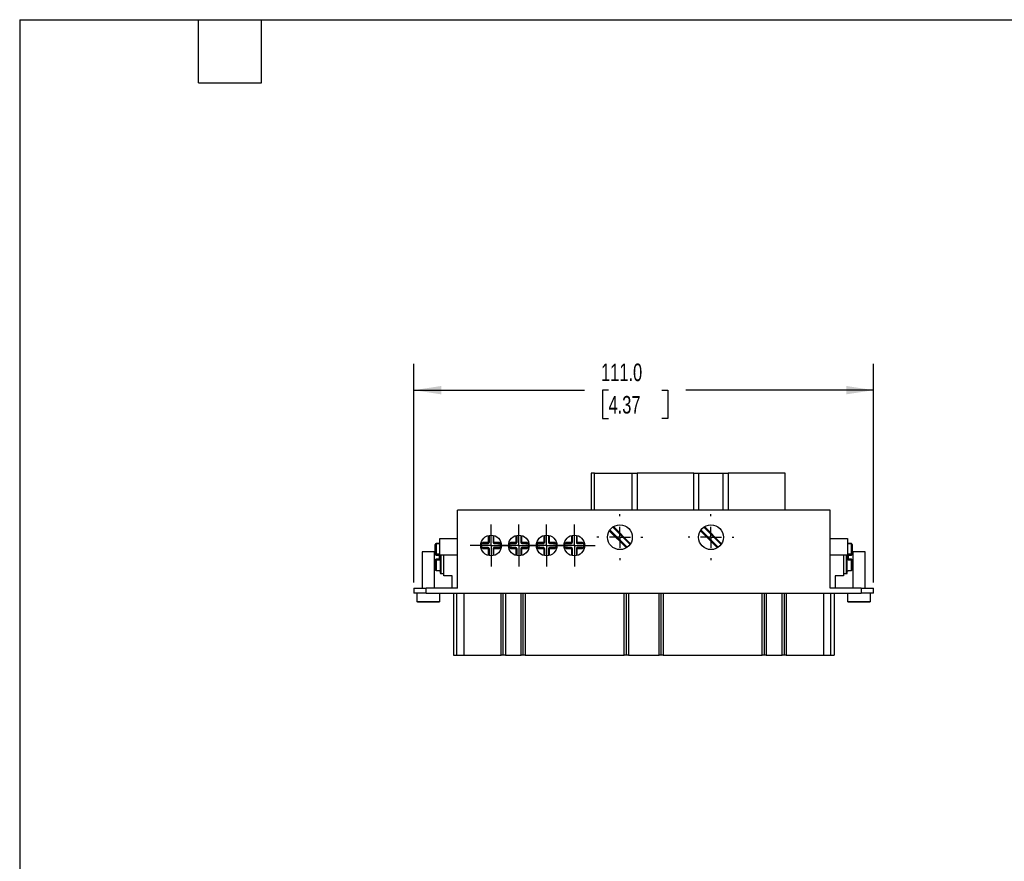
# Model space of a CAD drawing. Header units: millimetres. Extents: x 13 to 546, y 13 to 419.
# Tile 2 of 5: x 13 to 250, y 216 to 419. Entities that reach past the tile are written whole.
import ezdxf

# ---------------------------------------------------------------- set-up
doc = ezdxf.new("R2010")
doc.units = ezdxf.units.MM
doc.header["$LTSCALE"] = 2
doc.linetypes.add('SLD-Center', pattern=[19.05, 15.24, -1.27, 1.27, -1.27])
doc.linetypes.add('SLD-Solid', pattern=[0])
doc.layers.add('CENTER', color=40, linetype='SLD-Center')
doc.layers.add('DIMENSIONS', color=140, linetype='SLD-Solid', lineweight=25)
doc.layers.add('TEXT', color=140, linetype='SLD-Solid', lineweight=25)
doc.styles.add('SLDTEXTSTYLE0', font='TXT', dxfattribs={"width": 0.7})
doc.dimstyles.new('SLDDIMSTYLE0', dxfattribs={"dimtxt": 4.316016, "dimasz": 6.604, "dimexe": 0, "dimexo": 0.0625, "dimgap": 1.079004, "dimtad": 0, "dimtih": 1, "dimtoh": 1, "dimrnd": 1e-09, "dimzin": 4, "dimdsep": 46, "dimtxsty": 'SLDTEXTSTYLE0', "dimsah": 1, "dimcen": 0.09, "dimadec": 0, "dimazin": 1, "dimtfac": 1, "dimtofl": 0, "dimtmove": 0, "dimatfit": 3, "dimfxl": 0, "dimfrac": 2, "dimtolj": 1, "dimtzin": 12, "dimarcsym": 0})

# ---------------------------------------------------------------- blocks, each defined once
blk = doc.blocks.new('_D_7')
at = {"layer": 'DIMENSIONS'}
for p, q in [((107.88, 283.19), (107.88, 336)), ((218.88, 283.19), (218.88, 336)), ((107.88, 329.65), (149.05, 329.65)), ((154.89, 329.65), (153.44, 329.65)), ((153.44, 329.65), (153.44, 322.79)), ((167.72, 329.65), (169.17, 329.65)), ((169.17, 329.65), (169.17, 322.79)), ((218.88, 329.65), (173.57, 329.65)), ((153.44, 322.79), (154.89, 322.79)), ((169.17, 322.79), (167.72, 322.79))]:
    blk.add_line(p, q, dxfattribs=at)
for points in [[(107.88, 329.65), (114.49, 328.64), (114.49, 330.67)], [(218.88, 329.65), (212.28, 330.67), (212.28, 328.64)]]:
    blk.add_solid(points, dxfattribs=at)
at = {"layer": 'DIMENSIONS', "char_height": 4.233, "attachment_point": 1, "style": 'SLDTEXTSTYLE0'}
for s, insert in [('111.0', (153.1, 336.08)), ('4.37', (154.89, 328.25))]:
    blk.add_mtext(s, dxfattribs=dict(at, insert=insert))
blk = doc.blocks.new('SW_CENTERMARKSYMBOL_2')
at = {"layer": 'CENTER', "color": 0}
for p, q in [((0, 2.54), (0, 5.04)), ((0, 0), (0, 2.54)), ((-2.54, 0), (-5.04, 0)), ((0, 0), (-2.54, 0)), ((0, 0), (0, -2.54)), ((0, 0), (2.54, 0)), ((2.54, 0), (5.04, 0)), ((0, -2.54), (0, -5.04))]:
    blk.add_line(p, q, dxfattribs=at)
blk = doc.blocks.new('SW_CENTERMARKSYMBOL_3')
at = {"layer": 'CENTER', "color": 0}
for p, q in [((0, 2.54), (0, 5.04)), ((0, 0), (0, 2.54)), ((-2.54, 0), (-5.04, 0)), ((0, 0), (-2.54, 0)), ((0, 0), (0, -2.54)), ((0, 0), (2.54, 0)), ((2.54, 0), (5.04, 0)), ((0, -2.54), (0, -5.04))]:
    blk.add_line(p, q, dxfattribs=at)
blk = doc.blocks.new('SW_CENTERMARKSYMBOL_4')
at = {"layer": 'CENTER', "color": 0}
for p, q in [((0, 2.54), (0, 5.04)), ((0, 0), (0, 2.54)), ((-2.54, 0), (-5.04, 0)), ((0, 0), (-2.54, 0)), ((0, 0), (0, -2.54)), ((0, 0), (2.54, 0)), ((2.54, 0), (5.04, 0)), ((0, -2.54), (0, -5.04))]:
    blk.add_line(p, q, dxfattribs=at)
blk = doc.blocks.new('SW_CENTERMARKSYMBOL_5')
at = {"layer": 'CENTER', "color": 0}
for p, q in [((0, 2.54), (0, 5.04)), ((0, 0), (0, 2.54)), ((-2.54, 0), (-5.04, 0)), ((0, 0), (-2.54, 0)), ((0, 0), (0, -2.54)), ((0, 0), (2.54, 0)), ((2.54, 0), (5.04, 0)), ((0, -2.54), (0, -5.04))]:
    blk.add_line(p, q, dxfattribs=at)
blk = doc.blocks.new('SW_CENTERMARKSYMBOL_6')
at = {"layer": 'CENTER', "color": 0}
for p, q in [((0, 5.08), (0, 5.54)), ((0, 0), (0, 2.54)), ((-5.08, 0), (-5.54, 0)), ((0, 0), (-2.54, 0)), ((0, 0), (0, -2.54)), ((0, 0), (2.54, 0)), ((5.08, 0), (5.54, 0)), ((0, -5.08), (0, -5.54))]:
    blk.add_line(p, q, dxfattribs=at)
blk = doc.blocks.new('SW_CENTERMARKSYMBOL_7')
at = {"layer": 'CENTER', "color": 0}
for p, q in [((0, 5.08), (0, 5.54)), ((0, 0), (0, 2.54)), ((-5.08, 0), (-5.54, 0)), ((0, 0), (-2.54, 0)), ((0, 0), (0, -2.54)), ((0, 0), (2.54, 0)), ((5.08, 0), (5.54, 0)), ((0, -5.08), (0, -5.54))]:
    blk.add_line(p, q, dxfattribs=at)

msp = doc.modelspace()

# ---------------------------------------------------------------- linework, layer by layer
for p, q in [((150.732, 309.653), (150.732, 300.653)), ((151.532, 309.653), (150.732, 309.653)), ((151.532, 300.653), (151.532, 309.653)), ((151.532, 309.653), (160.572, 309.653)), ((160.572, 300.653), (160.572, 309.653)), ((160.572, 309.653), (161.766, 309.653)), ((161.766, 309.653), (161.766, 300.653)), ((175.498, 309.653), (161.766, 309.653)), ((175.498, 300.653), (175.498, 309.653)), ((175.498, 309.653), (176.693, 309.653)), ((176.693, 300.653), (176.693, 309.653)), ((176.693, 309.653), (182.572, 309.653)), ((182.572, 300.653), (182.572, 309.653)), ((182.572, 309.653), (183.766, 309.653)), ((183.766, 309.653), (183.766, 300.653)), ((197.532, 309.653), (183.766, 309.653)), ((197.532, 300.653), (197.532, 309.653)), ((118.382, 281.853), (118.382, 300.653)), ((208.382, 300.653), (118.382, 300.653)), ((208.382, 281.853), (208.382, 300.653)), ((159.2, 291.595), (155.074, 295.72)), ((159.37, 291.707), (155.187, 295.891)), ((155.894, 296.598), (160.077, 292.414)), ((156.064, 296.71), (160.19, 292.585)), ((177.074, 295.72), (181.2, 291.595)), ((181.37, 291.707), (177.187, 295.891)), ((177.894, 296.598), (182.077, 292.414)), ((182.19, 292.585), (178.064, 296.71)), ((114.032, 292.594), (113.232, 292.594)), ((113.232, 292.594), (113.232, 292.589)), ((113.232, 292.589), (113.232, 290.097)), ((114.032, 292.589), (113.232, 292.589)), ((114.132, 292.674), (114.032, 292.674)), ((114.032, 292.589), (114.032, 292.674)), ((114.132, 289.853), (114.132, 293.853)), ((114.132, 293.853), (118.382, 293.853)), ((124.248, 292.448), (124.058, 292.511)), ((125.832, 292.853), (124.532, 292.853)), ((124.532, 292.653), (124.532, 292.853)), ((124.532, 292.653), (125.832, 292.653)), ((125.832, 294.553), (125.832, 292.853)), ((125.832, 292.653), (125.832, 292.853)), ((125.832, 292.853), (126.032, 292.853)), ((126.032, 294.602), (126.032, 292.853)), ((127.032, 294.602), (127.032, 292.853)), ((127.032, 292.853), (127.232, 292.853)), ((127.232, 292.853), (127.232, 294.553)), ((128.532, 292.853), (127.232, 292.853)), ((127.232, 292.853), (127.232, 292.653)), ((127.232, 292.653), (128.532, 292.653)), ((128.532, 292.653), (128.532, 292.853)), ((129.006, 292.511), (128.817, 292.448)), ((130.948, 292.448), (130.758, 292.511)), ((132.532, 292.853), (131.232, 292.853)), ((131.232, 292.653), (131.232, 292.853)), ((131.232, 292.653), (132.532, 292.653)), ((132.532, 294.553), (132.532, 292.853)), ((132.532, 292.653), (132.532, 292.853)), ((132.532, 292.853), (132.732, 292.853)), ((132.732, 294.602), (132.732, 292.853)), ((133.732, 294.602), (133.732, 292.853)), ((133.732, 292.853), (133.932, 292.853)), ((133.932, 292.853), (133.932, 294.553)), ((135.232, 292.853), (133.932, 292.853)), ((133.932, 292.853), (133.932, 292.653)), ((133.932, 292.653), (135.232, 292.653)), ((135.232, 292.653), (135.232, 292.853)), ((135.706, 292.511), (135.517, 292.448)), ((137.648, 292.448), (137.458, 292.511)), ((139.232, 292.853), (137.932, 292.853)), ((137.932, 292.653), (137.932, 292.853)), ((137.932, 292.653), (139.232, 292.653)), ((139.232, 294.553), (139.232, 292.853)), ((139.232, 292.653), (139.232, 292.853)), ((139.232, 292.853), (139.432, 292.853)), ((139.432, 294.602), (139.432, 292.853)), ((140.432, 294.602), (140.432, 292.853)), ((140.432, 292.853), (140.632, 292.853)), ((140.632, 292.853), (140.632, 294.553)), ((141.932, 292.853), (140.632, 292.853)), ((140.632, 292.853), (140.632, 292.653)), ((140.632, 292.653), (141.932, 292.653)), ((141.932, 292.653), (141.932, 292.853)), ((142.406, 292.511), (142.217, 292.448)), ((144.348, 292.448), (144.158, 292.511)), ((145.932, 292.853), (144.632, 292.853)), ((144.632, 292.653), (144.632, 292.853)), ((144.632, 292.653), (145.932, 292.653)), ((145.932, 294.553), (145.932, 292.853)), ((145.932, 292.653), (145.932, 292.853)), ((145.932, 292.853), (146.132, 292.853)), ((146.132, 294.602), (146.132, 292.853)), ((147.132, 294.602), (147.132, 292.853)), ((147.132, 292.853), (147.332, 292.853)), ((147.332, 292.853), (147.332, 294.553)), ((148.632, 292.853), (147.332, 292.853)), ((147.332, 292.853), (147.332, 292.653)), ((147.332, 292.653), (148.632, 292.653)), ((148.632, 292.653), (148.632, 292.853)), ((149.106, 292.511), (148.917, 292.448)), ((208.382, 293.853), (212.632, 293.853)), ((212.632, 293.853), (212.632, 289.853)), ((212.732, 292.674), (212.632, 292.674)), ((212.732, 292.674), (212.732, 292.589)), ((213.532, 292.594), (212.732, 292.594)), ((213.532, 292.589), (212.732, 292.589)), ((213.532, 292.589), (213.532, 292.594)), ((213.532, 290.097), (213.532, 292.589)), ((109.882, 290.653), (109.882, 281.853)), ((112.882, 290.653), (109.882, 290.653)), ((112.882, 281.853), (112.882, 290.653)), ((113.232, 290.097), (114.032, 290.097)), ((113.232, 290.097), (113.232, 289.853)), ((114.032, 288.608), (114.032, 290.097)), ((124.058, 291.794), (124.248, 291.857)), ((124.232, 291.953), (124.232, 292.353)), ((125.832, 291.653), (124.532, 291.653)), ((124.532, 291.653), (124.532, 291.453)), ((124.532, 291.453), (125.832, 291.453)), ((125.832, 291.453), (125.832, 291.653)), ((125.832, 291.453), (125.832, 289.753)), ((126.032, 291.453), (125.832, 291.453)), ((126.032, 291.453), (126.032, 289.703)), ((127.232, 291.453), (127.032, 291.453)), ((127.032, 291.453), (127.032, 289.703)), ((127.232, 291.653), (127.232, 291.453)), ((128.532, 291.653), (127.232, 291.653)), ((127.232, 291.453), (128.532, 291.453)), ((127.232, 289.753), (127.232, 291.453)), ((128.532, 291.653), (128.532, 291.453)), ((128.817, 291.857), (129.006, 291.794)), ((128.832, 292.353), (128.832, 291.953)), ((130.758, 291.794), (130.948, 291.857)), ((130.932, 291.953), (130.932, 292.353)), ((132.532, 291.653), (131.232, 291.653)), ((131.232, 291.653), (131.232, 291.453)), ((131.232, 291.453), (132.532, 291.453)), ((132.532, 291.453), (132.532, 291.653)), ((132.532, 291.453), (132.532, 289.753)), ((132.732, 291.453), (132.532, 291.453)), ((132.732, 291.453), (132.732, 289.703)), ((133.932, 291.453), (133.732, 291.453)), ((133.732, 291.453), (133.732, 289.703)), ((133.932, 291.653), (133.932, 291.453)), ((135.232, 291.653), (133.932, 291.653)), ((133.932, 291.453), (135.232, 291.453)), ((133.932, 289.753), (133.932, 291.453)), ((135.232, 291.653), (135.232, 291.453)), ((135.517, 291.857), (135.706, 291.794)), ((135.532, 292.353), (135.532, 291.953)), ((137.458, 291.794), (137.648, 291.857)), ((137.632, 291.953), (137.632, 292.353)), ((139.232, 291.653), (137.932, 291.653)), ((137.932, 291.653), (137.932, 291.453)), ((137.932, 291.453), (139.232, 291.453)), ((139.232, 291.453), (139.232, 291.653)), ((139.232, 291.453), (139.232, 289.753)), ((139.432, 291.453), (139.232, 291.453)), ((139.432, 291.453), (139.432, 289.703)), ((140.632, 291.453), (140.432, 291.453)), ((140.432, 291.453), (140.432, 289.703)), ((140.632, 291.653), (140.632, 291.453)), ((141.932, 291.653), (140.632, 291.653)), ((140.632, 291.453), (141.932, 291.453)), ((140.632, 289.753), (140.632, 291.453)), ((141.932, 291.653), (141.932, 291.453)), ((142.217, 291.857), (142.406, 291.794)), ((142.232, 292.353), (142.232, 291.953)), ((144.158, 291.794), (144.348, 291.857)), ((144.332, 291.953), (144.332, 292.353)), ((145.932, 291.653), (144.632, 291.653)), ((144.632, 291.653), (144.632, 291.453)), ((144.632, 291.453), (145.932, 291.453)), ((145.932, 291.453), (145.932, 291.653)), ((145.932, 291.453), (145.932, 289.753)), ((146.132, 291.453), (145.932, 291.453)), ((146.132, 291.453), (146.132, 289.703)), ((147.332, 291.453), (147.132, 291.453)), ((147.132, 291.453), (147.132, 289.703)), ((147.332, 291.653), (147.332, 291.453)), ((148.632, 291.653), (147.332, 291.653)), ((147.332, 291.453), (148.632, 291.453)), ((147.332, 289.753), (147.332, 291.453)), ((148.632, 291.653), (148.632, 291.453)), ((148.917, 291.857), (149.106, 291.794)), ((148.932, 292.353), (148.932, 291.953)), ((212.732, 290.097), (213.532, 290.097)), ((212.732, 290.097), (212.732, 288.608)), ((213.532, 289.853), (213.532, 290.097)), ((213.882, 290.653), (213.882, 281.853)), ((216.882, 290.653), (213.882, 290.653)), ((216.882, 281.853), (216.882, 290.653)), ((113.232, 289.853), (114.032, 289.853)), ((113.232, 288.853), (113.232, 288.608)), ((114.032, 288.853), (113.232, 288.853)), ((113.232, 288.608), (113.232, 286.116)), ((114.032, 288.608), (113.232, 288.608)), ((118.382, 289.853), (114.132, 289.853)), ((114.432, 289.853), (114.432, 285.353)), ((115.132, 284.853), (115.132, 289.853)), ((212.632, 289.853), (208.382, 289.853)), ((211.632, 289.853), (211.632, 284.853)), ((212.332, 285.353), (212.332, 289.853)), ((212.732, 289.853), (213.532, 289.853)), ((213.532, 288.853), (212.732, 288.853)), ((213.532, 288.608), (212.732, 288.608)), ((213.532, 288.608), (213.532, 288.853)), ((213.532, 286.116), (213.532, 288.608)), ((113.232, 286.116), (114.032, 286.116)), ((113.232, 286.116), (113.232, 286.111)), ((113.232, 286.111), (114.032, 286.111)), ((114.032, 286.031), (114.032, 286.116)), ((114.032, 286.031), (114.232, 286.031)), ((114.432, 285.353), (115.132, 285.353)), ((211.632, 285.353), (212.332, 285.353)), ((212.532, 286.031), (212.732, 286.031)), ((212.732, 286.116), (213.532, 286.116)), ((212.732, 286.116), (212.732, 286.031)), ((212.732, 286.111), (213.532, 286.111)), ((213.532, 286.111), (213.532, 286.116)), ((117.132, 284.853), (115.132, 284.853)), ((117.132, 281.853), (117.132, 284.853)), ((211.632, 284.853), (209.632, 284.853)), ((209.632, 284.853), (209.632, 281.853)), ((107.882, 281.853), (107.882, 280.653)), ((107.882, 281.853), (110.882, 281.853)), ((110.882, 280.653), (107.882, 280.653)), ((108.632, 280.653), (108.632, 279.653)), ((110.882, 280.653), (110.882, 281.853)), ((118.382, 281.853), (110.882, 281.853)), ((110.882, 280.653), (215.882, 280.653)), ((114.132, 279.653), (114.132, 280.653)), ((117.418, 280.653), (117.418, 265.653)), ((118.202, 280.653), (118.202, 265.653)), ((119.971, 280.653), (119.971, 265.653)), ((128.973, 265.653), (128.973, 280.653)), ((129.484, 265.653), (129.484, 280.653)), ((129.973, 280.653), (129.973, 265.653)), ((133.791, 265.653), (133.791, 280.653)), ((134.28, 265.653), (134.28, 280.653)), ((134.791, 280.653), (134.791, 265.653)), ((158.673, 265.653), (158.673, 280.653)), ((159.184, 280.653), (159.184, 265.653)), ((159.673, 280.653), (159.673, 265.653)), ((167.091, 265.653), (167.091, 280.653)), ((167.58, 265.653), (167.58, 280.653)), ((168.091, 280.653), (168.091, 265.653)), ((191.973, 265.653), (191.973, 280.653)), ((192.484, 280.653), (192.484, 265.653)), ((192.973, 280.653), (192.973, 265.653)), ((196.791, 265.653), (196.791, 280.653)), ((197.28, 280.653), (197.28, 265.653)), ((197.791, 280.653), (197.791, 265.653)), ((206.793, 280.653), (206.793, 265.653)), ((215.882, 281.853), (208.382, 281.853)), ((208.562, 265.653), (208.562, 280.653)), ((209.352, 280.653), (209.352, 265.653)), ((212.632, 280.653), (212.632, 279.653)), ((215.882, 281.853), (215.882, 280.653)), ((215.882, 281.853), (218.882, 281.853)), ((218.882, 280.653), (215.882, 280.653)), ((218.132, 279.653), (218.132, 280.653)), ((218.882, 280.653), (218.882, 281.853)), ((108.688, 279.653), (108.632, 279.653)), ((108.688, 278.653), (108.688, 279.653)), ((108.688, 278.653), (114.077, 278.653)), ((114.132, 279.653), (114.077, 279.653)), ((114.077, 279.653), (114.077, 278.653)), ((212.688, 279.653), (212.632, 279.653)), ((212.688, 278.653), (212.688, 279.653)), ((212.688, 278.653), (218.077, 278.653)), ((218.132, 279.653), (218.077, 279.653)), ((218.077, 279.653), (218.077, 278.653)), ((117.418, 265.653), (118.202, 265.653)), ((118.202, 265.653), (119.971, 265.653)), ((119.971, 265.653), (128.973, 265.653)), ((129.484, 265.653), (128.973, 265.653)), ((129.973, 265.653), (129.484, 265.653)), ((129.973, 265.653), (133.791, 265.653)), ((134.28, 265.653), (133.791, 265.653)), ((134.791, 265.653), (134.28, 265.653)), ((134.791, 265.653), (158.673, 265.653)), ((159.184, 265.653), (158.673, 265.653)), ((159.673, 265.653), (159.184, 265.653)), ((159.673, 265.653), (167.091, 265.653)), ((167.58, 265.653), (167.091, 265.653)), ((168.091, 265.653), (167.58, 265.653)), ((168.091, 265.653), (191.973, 265.653)), ((192.484, 265.653), (191.973, 265.653)), ((192.973, 265.653), (192.484, 265.653)), ((192.973, 265.653), (196.791, 265.653)), ((197.28, 265.653), (196.791, 265.653)), ((197.791, 265.653), (197.28, 265.653)), ((197.791, 265.653), (206.793, 265.653)), ((206.793, 265.653), (208.562, 265.653)), ((208.562, 265.653), (209.352, 265.653))]:
    msp.add_line(p, q)
for centre, radius in [((157.632, 294.153), 3), ((179.632, 294.153), 3), ((126.532, 292.153), 2.5), ((133.232, 292.153), 2.5), ((139.932, 292.153), 2.5), ((146.632, 292.153), 2.5)]:
    msp.add_circle(centre, radius)
for centre, radius, start, end in [((113.232, 292.394), 0.2, 90, 180), ((113.23, 292.392), 0.198, 89.27043, 179.25136), ((124.532, 292.353), 0.3, 90, 161.48607), ((125.832, 292.853), 0.2, 270, 0), ((127.232, 292.853), 0.2, 180, 270), ((128.532, 292.353), 0.3, 18.51393, 90), ((131.232, 292.353), 0.3, 90, 161.48607), ((132.532, 292.853), 0.2, 270, 0), ((133.932, 292.853), 0.2, 180, 270), ((135.232, 292.353), 0.3, 18.51393, 90), ((137.932, 292.353), 0.3, 90, 161.48607), ((139.232, 292.853), 0.2, 270, 0), ((140.632, 292.853), 0.2, 180, 270), ((141.932, 292.353), 0.3, 18.51393, 90), ((144.632, 292.353), 0.3, 90, 161.48607), ((145.932, 292.853), 0.2, 270, 0), ((147.332, 292.853), 0.2, 180, 270), ((148.632, 292.353), 0.3, 18.51393, 90), ((213.532, 292.394), 0.2, 0, 90), ((213.535, 292.392), 0.198, 0.74864, 90.72957), ((113.185, 289.841), 0.261, 79.51522, 125.76574), ((124.087, 307.204), 14.852, 269.81961, 270.56046), ((124.087, 277.101), 14.852, 89.43954, 90.18039), ((124.532, 291.953), 0.3, 198.51393, 270), ((125.832, 291.453), 0.2, 0, 90), ((127.232, 291.453), 0.2, 90, 180), ((128.532, 291.953), 0.3, 270, 341.48607), ((128.977, 307.204), 14.852, 269.43954, 270.18039), ((128.977, 277.101), 14.852, 89.81961, 90.56046), ((130.787, 307.204), 14.852, 269.81961, 270.56046), ((130.787, 277.101), 14.852, 89.43954, 90.18039), ((131.232, 291.953), 0.3, 198.51393, 270), ((132.532, 291.453), 0.2, 0, 90), ((133.932, 291.453), 0.2, 90, 180), ((135.232, 291.953), 0.3, 270, 341.48607), ((135.677, 307.204), 14.852, 269.43954, 270.18039), ((135.677, 277.101), 14.852, 89.81961, 90.56046), ((137.487, 307.204), 14.852, 269.81961, 270.56046), ((137.487, 277.101), 14.852, 89.43954, 90.18039), ((137.932, 291.953), 0.3, 198.51393, 270), ((139.232, 291.453), 0.2, 0, 90), ((140.632, 291.453), 0.2, 90, 180), ((141.932, 291.953), 0.3, 270, 341.48607), ((142.377, 307.204), 14.852, 269.43954, 270.18039), ((142.377, 277.101), 14.852, 89.81961, 90.56046), ((144.187, 307.204), 14.852, 269.81961, 270.56046), ((144.187, 277.101), 14.852, 89.43954, 90.18039), ((144.632, 291.953), 0.3, 198.51393, 270), ((145.932, 291.453), 0.2, 0, 90), ((147.332, 291.453), 0.2, 90, 180), ((148.632, 291.953), 0.3, 270, 341.48607), ((149.077, 307.204), 14.852, 269.43954, 270.18039), ((149.077, 277.101), 14.852, 89.81961, 90.56046), ((213.58, 289.841), 0.261, 54.23426, 100.48478), ((113.232, 290.053), 0.2, 180, 270), ((113.232, 288.653), 0.2, 90, 180), ((113.185, 288.864), 0.261, 234.23426, 280.48478), ((213.532, 290.053), 0.2, 270, 0), ((213.532, 288.653), 0.2, 0, 90), ((213.58, 288.864), 0.261, 259.51522, 305.76574), ((113.232, 286.311), 0.2, 180, 270), ((113.23, 286.313), 0.198, 180.74864, 270.72957), ((114.432, 285.553), 0.2, 180, 270), ((212.332, 285.553), 0.2, 270, 0), ((213.532, 286.311), 0.2, 270, 0), ((213.535, 286.313), 0.198, 269.27043, 359.25136)]:
    msp.add_arc(centre, radius, start, end)
for points, knots in [([(124.058, 292.511), (124.091, 292.611), (124.155, 292.697), (124.325, 292.82), (124.427, 292.853), (124.532, 292.853)], [0, 0, 0, 0, 0.5, 0.5, 1, 1, 1, 1]), ([(128.532, 292.853), (128.637, 292.853), (128.739, 292.82), (128.909, 292.697), (128.973, 292.611), (129.006, 292.511)], [0, 0, 0, 0, 0.5, 0.5, 1, 1, 1, 1]), ([(130.758, 292.511), (130.791, 292.611), (130.855, 292.697), (131.025, 292.82), (131.127, 292.853), (131.232, 292.853)], [0, 0, 0, 0, 0.5, 0.5, 1, 1, 1, 1]), ([(135.232, 292.853), (135.337, 292.853), (135.439, 292.82), (135.609, 292.697), (135.673, 292.611), (135.706, 292.511)], [0, 0, 0, 0, 0.5, 0.5, 1, 1, 1, 1]), ([(137.458, 292.511), (137.491, 292.611), (137.555, 292.697), (137.725, 292.82), (137.827, 292.853), (137.932, 292.853)], [0, 0, 0, 0, 0.5, 0.5, 1, 1, 1, 1]), ([(141.932, 292.853), (142.037, 292.853), (142.139, 292.82), (142.309, 292.697), (142.373, 292.611), (142.406, 292.511)], [0, 0, 0, 0, 0.5, 0.5, 1, 1, 1, 1]), ([(144.158, 292.511), (144.191, 292.611), (144.255, 292.697), (144.425, 292.82), (144.527, 292.853), (144.632, 292.853)], [0, 0, 0, 0, 0.5, 0.5, 1, 1, 1, 1]), ([(148.632, 292.853), (148.737, 292.853), (148.839, 292.82), (149.009, 292.697), (149.073, 292.611), (149.106, 292.511)], [0, 0, 0, 0, 0.5, 0.5, 1, 1, 1, 1]), ([(113.032, 290.053), (113.032, 290.623), (113.032, 291.145), (113.032, 291.974), (113.032, 292.263), (113.032, 292.394)], [0, 0, 0, 0, 0.5, 0.5, 1, 1, 1, 1]), ([(124.532, 291.453), (124.427, 291.453), (124.325, 291.485), (124.155, 291.608), (124.091, 291.694), (124.058, 291.794)], [0, 0, 0, 0, 0.5, 0.5, 1, 1, 1, 1]), ([(129.006, 291.794), (128.973, 291.694), (128.909, 291.608), (128.739, 291.485), (128.637, 291.453), (128.532, 291.453)], [0, 0, 0, 0, 0.5, 0.5, 1, 1, 1, 1]), ([(131.232, 291.453), (131.127, 291.453), (131.025, 291.485), (130.855, 291.608), (130.791, 291.694), (130.758, 291.794)], [0, 0, 0, 0, 0.5, 0.5, 1, 1, 1, 1]), ([(135.706, 291.794), (135.673, 291.694), (135.609, 291.608), (135.439, 291.485), (135.337, 291.453), (135.232, 291.453)], [0, 0, 0, 0, 0.5, 0.5, 1, 1, 1, 1]), ([(137.932, 291.453), (137.827, 291.453), (137.725, 291.485), (137.555, 291.608), (137.491, 291.694), (137.458, 291.794)], [0, 0, 0, 0, 0.5, 0.5, 1, 1, 1, 1]), ([(142.406, 291.794), (142.373, 291.694), (142.309, 291.608), (142.139, 291.485), (142.037, 291.453), (141.932, 291.453)], [0, 0, 0, 0, 0.5, 0.5, 1, 1, 1, 1]), ([(144.632, 291.453), (144.527, 291.453), (144.425, 291.485), (144.255, 291.608), (144.191, 291.694), (144.158, 291.794)], [0, 0, 0, 0, 0.5, 0.5, 1, 1, 1, 1]), ([(149.106, 291.794), (149.073, 291.694), (149.009, 291.608), (148.839, 291.485), (148.737, 291.453), (148.632, 291.453)], [0, 0, 0, 0, 0.5, 0.5, 1, 1, 1, 1]), ([(213.732, 292.394), (213.732, 292.263), (213.732, 291.974), (213.732, 291.145), (213.732, 290.623), (213.732, 290.053)], [0, 0, 0, 0, 0.5, 0.5, 1, 1, 1, 1]), ([(113.032, 286.311), (113.032, 286.442), (113.032, 286.731), (113.032, 287.56), (113.032, 288.082), (113.032, 288.653)], [0, 0, 0, 0, 0.5, 0.5, 1, 1, 1, 1]), ([(114.232, 289.853), (114.232, 289.686), (114.232, 289.282), (114.232, 288.636), (114.232, 288.052), (114.232, 287.601), (114.232, 287.155), (114.232, 286.646), (114.232, 286.152), (114.232, 285.805), (114.232, 285.591), (114.232, 285.565), (114.232, 285.553)], [0, 0, 0, 0, 0.0777044, 0.1884127, 0.299039, 0.358461, 0.4178015, 0.5389287, 0.6600559, 0.778666, 0.8893533, 1, 1, 1, 1]), ([(212.532, 285.553), (212.532, 285.565), (212.532, 285.59), (212.532, 285.768), (212.532, 285.972), (212.532, 286.234), (212.532, 286.646), (212.532, 287.254), (212.532, 287.929), (212.532, 288.636), (212.532, 289.283), (212.532, 289.686), (212.532, 289.853)], [0, 0, 0, 0, 0.11068773, 0.22133498, 0.28075681, 0.34009717, 0.46122414, 0.58235111, 0.70096101, 0.81166917, 0.92229527, 1, 1, 1, 1]), ([(213.732, 288.653), (213.732, 288.082), (213.732, 287.56), (213.732, 286.731), (213.732, 286.442), (213.732, 286.311)], [0, 0, 0, 0, 0.5, 0.5, 1, 1, 1, 1]), ([(108.945, 278.453), (108.928, 278.453), (108.895, 278.455), (108.851, 278.465), (108.814, 278.478), (108.773, 278.5), (108.731, 278.534), (108.695, 278.59), (108.69, 278.633), (108.688, 278.653)], [0, 0, 0, 0, 0.1540475, 0.2887595, 0.4042498, 0.5007032, 0.6964173, 0.8591263, 1, 1, 1, 1]), ([(113.819, 278.453), (113.659, 278.453), (113.336, 278.453), (112.458, 278.453), (111.927, 278.453), (110.837, 278.453), (110.306, 278.453), (109.429, 278.453), (109.105, 278.453), (108.945, 278.453)], [0, 0, 0, 0, 0.25, 0.25, 0.5, 0.5, 0.75, 0.75, 1, 1, 1, 1]), ([(114.077, 278.653), (114.076, 278.641), (114.074, 278.617), (114.062, 278.582), (114.042, 278.549), (114.015, 278.519), (113.973, 278.488), (113.907, 278.459), (113.852, 278.455), (113.819, 278.453)], [0, 0, 0, 0, 0.0831042, 0.171932, 0.2696425, 0.3786252, 0.5006088, 0.7119837, 1, 1, 1, 1]), ([(212.945, 278.453), (212.928, 278.453), (212.895, 278.455), (212.851, 278.465), (212.814, 278.478), (212.773, 278.5), (212.731, 278.534), (212.695, 278.59), (212.69, 278.633), (212.688, 278.653)], [0, 0, 0, 0, 0.1540475, 0.2887595, 0.4042498, 0.5007032, 0.6964173, 0.8591263, 1, 1, 1, 1]), ([(217.819, 278.453), (217.659, 278.453), (217.336, 278.453), (216.458, 278.453), (215.927, 278.453), (214.837, 278.453), (214.306, 278.453), (213.429, 278.453), (213.105, 278.453), (212.945, 278.453)], [0, 0, 0, 0, 0.25, 0.25, 0.5, 0.5, 0.75, 0.75, 1, 1, 1, 1]), ([(218.077, 278.653), (218.076, 278.641), (218.074, 278.617), (218.062, 278.582), (218.042, 278.549), (218.015, 278.519), (217.973, 278.488), (217.907, 278.459), (217.852, 278.455), (217.819, 278.453)], [0, 0, 0, 0, 0.0831042, 0.171932, 0.2696425, 0.3786252, 0.5006088, 0.7119837, 1, 1, 1, 1])]:
    msp.add_open_spline(points, degree=3, knots=knots)
for points in [[(124.248, 292.448), (124.237, 292.417), (124.232, 292.385), (124.232, 292.353)], [(128.832, 292.353), (128.832, 292.385), (128.827, 292.417), (128.817, 292.448)], [(130.948, 292.448), (130.937, 292.417), (130.932, 292.385), (130.932, 292.353)], [(135.532, 292.353), (135.532, 292.385), (135.527, 292.417), (135.517, 292.448)], [(137.648, 292.448), (137.637, 292.417), (137.632, 292.385), (137.632, 292.353)], [(142.232, 292.353), (142.232, 292.385), (142.227, 292.417), (142.217, 292.448)], [(144.348, 292.448), (144.337, 292.417), (144.332, 292.385), (144.332, 292.353)], [(148.932, 292.353), (148.932, 292.385), (148.927, 292.417), (148.917, 292.448)], [(124.232, 291.953), (124.232, 291.92), (124.237, 291.888), (124.248, 291.857)], [(128.817, 291.857), (128.827, 291.888), (128.832, 291.92), (128.832, 291.953)], [(130.932, 291.953), (130.932, 291.92), (130.937, 291.888), (130.948, 291.857)], [(135.517, 291.857), (135.527, 291.888), (135.532, 291.92), (135.532, 291.953)], [(137.632, 291.953), (137.632, 291.92), (137.637, 291.888), (137.648, 291.857)], [(142.217, 291.857), (142.227, 291.888), (142.232, 291.92), (142.232, 291.953)], [(144.332, 291.953), (144.332, 291.92), (144.337, 291.888), (144.348, 291.857)], [(148.917, 291.857), (148.927, 291.888), (148.932, 291.92), (148.932, 291.953)]]:
    msp.add_open_spline(points, degree=3)
at = {"layer": 'TEXT'}
for p, q in [((12.7, 419.1), (546.1, 419.1)), ((12.7, 419.1), (12.7, 12.7)), ((55.88, 403.86), (55.88, 419.1)), ((71.12, 403.86), (71.12, 419.1)), ((55.88, 403.86), (71.12, 403.86))]:
    msp.add_line(p, q, dxfattribs=at)

# ---------------------------------------------------------------- block references
at = {"layer": 'CENTER'}
for name, p in [('SW_CENTERMARKSYMBOL_7', (157.632, 294.153)), ('SW_CENTERMARKSYMBOL_6', (179.632, 294.153)), ('SW_CENTERMARKSYMBOL_5', (126.532, 292.153)), ('SW_CENTERMARKSYMBOL_4', (133.232, 292.153)), ('SW_CENTERMARKSYMBOL_3', (139.932, 292.153)), ('SW_CENTERMARKSYMBOL_2', (146.632, 292.153))]:
    msp.add_blockref(name, p, dxfattribs=at)

# ---------------------------------------------------------------- dimensions: what is measured, and where the dimension line sits
at = {"layer": 'DIMENSIONS'}
dim = msp.add_linear_dim(base=(218.882, 329.653), p1=(107.882, 280.653), p2=(218.882, 280.653), dimstyle='SLDDIMSTYLE0', dxfattribs=at)
dim.commit()
dim.dimension.update_dxf_attribs({"geometry": '_D_7', "text_midpoint": (161.306, 329.653), "dimtype": 160})

doc.saveas('drawing.dxf')
